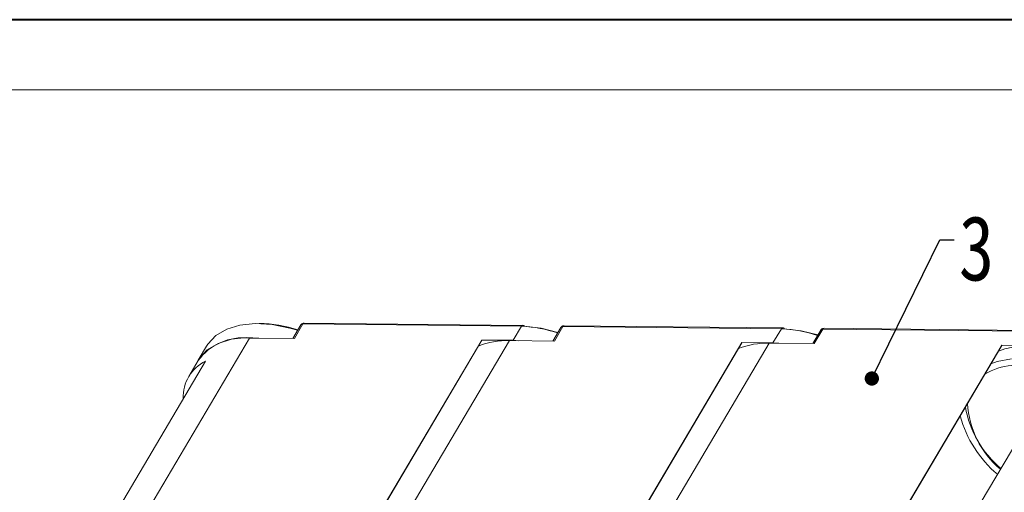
# Model space of a CAD drawing. Header units: millimetres. Extents: x 3045 to 3672, y -465 to -26.
# Tile 20 of 28: x 3317 to 3420, y -75 to -26. Entities that reach past the tile are written whole.
import ezdxf

# ---------------------------------------------------------------- set-up
doc = ezdxf.new("R2010")
doc.units = ezdxf.units.MM
doc.styles.get("Standard").update_dxf_attribs({"font": '仿宋_GB2312.ttf', "width": 0.8})
doc.dimstyles.new('副本 ISO-5', dxfattribs={"dimtxt": 3, "dimasz": 1.5, "dimexe": 1, "dimexo": 0.625, "dimgap": 0.5, "dimtad": 1, "dimtoh": 1, "dimdsep": 46, "dimtxsty": 'Standard', "dimcen": 2.5, "dimadec": 0, "dimazin": 0, "dimtfac": 1, "dimtmove": 0, "dimatfit": 3, "dimfxl": 0, "dimarcsym": 0})

msp = doc.modelspace()

# ---------------------------------------------------------------- linework, layer by layer
at = {"color": 7, "lineweight": 40}
msp.add_line((3666.788, -25.62), (3045.022, -25.62), dxfattribs=at)
at = {"color": 7, "lineweight": 13}
msp.add_line((3659.386, -33.022), (3082.032, -33.022), dxfattribs=at)
at = {"color": 7, "linetype": 'Continuous', "lineweight": 15}
for p, q in [((3346.462, -57.767), (3345.621, -59.191)), ((3345.791, -59.192), (3346.693, -57.666)), ((3346.693, -57.666), (3369.675, -57.894)), ((3369.798, -57.807), (3346.817, -57.578)), ((3369.673, -57.894), (3368.792, -59.386)), ((3369.747, -57.895), (3369.675, -57.894)), ((3373.141, -59.464), (3374.043, -57.938)), ((3374.043, -57.938), (3397.026, -58.166)), ((3397.148, -58.079), (3374.168, -57.85)), ((3373.812, -58.039), (3372.972, -59.463)), ((3397.024, -58.166), (3396.142, -59.658)), ((3397.098, -58.167), (3397.026, -58.166)), ((3401.163, -58.311), (3400.322, -59.735)), ((3400.492, -59.736), (3401.394, -58.21)), ((3401.394, -58.21), (3424.376, -58.438)), ((3424.499, -58.351), (3401.519, -58.122)), ((3328.703, -80.058), (3341.058, -59.145)), ((3336.552, -59.992), (3335.669, -61.485)), ((3341.058, -59.145), (3345.791, -59.192)), ((3365.512, -59.353), (3353.115, -80.336)), ((3353.142, -80.336), (3365.525, -59.376)), ((3356.053, -80.33), (3368.409, -59.417)), ((3368.792, -59.386), (3365.512, -59.353)), ((3365.525, -59.376), (3365.512, -59.353)), ((3368.409, -59.417), (3373.141, -59.464)), ((3368.792, -59.386), (3369.405, -59.427)), ((3392.863, -59.625), (3380.466, -80.608)), ((3380.492, -80.608), (3392.876, -59.648)), ((3383.404, -80.602), (3395.759, -59.689)), ((3396.142, -59.658), (3392.863, -59.625)), ((3392.876, -59.648), (3392.863, -59.625)), ((3395.759, -59.689), (3400.492, -59.736)), ((3396.142, -59.658), (3396.755, -59.699)), ((3420.213, -59.897), (3407.816, -80.88)), ((3407.843, -80.88), (3420.226, -59.92)), ((3423.493, -59.93), (3420.213, -59.897)), ((3420.226, -59.92), (3420.213, -59.897)), ((3336.428, -61.574), (3326.045, -79.147)), ((3335.656, -61.525), (3334.67, -63.194)), ((3426.916, -61.389), (3416.118, -79.666))]:
    msp.add_line(p, q, dxfattribs=at)
at = {"color": 7, "linetype": 'Continuous', "lineweight": 15, "flags": 128}
for points in [[(3346.131, -58.327), (3345.314, -58.09), (3343.442, -57.718), (3341.674, -57.611), (3340.066, -57.773), (3338.671, -58.198), (3337.533, -58.873), (3336.689, -59.776), (3336.552, -59.992)], [(3369.798, -57.807), (3369.805, -57.807), (3369.812, -57.808)], [(3373.511, -58.549), (3371.753, -58.111), (3369.981, -57.897)], [(3397.148, -58.079), (3397.155, -58.079), (3397.162, -58.08)], [(3400.862, -58.821), (3399.104, -58.382), (3397.332, -58.169)], [(3335.546, -61.71), (3335.784, -61.303), (3336.623, -60.389), (3337.76, -59.705), (3339.157, -59.272), (3340.769, -59.105), (3342.054, -59.155)], [(3422.043, -59.982), (3420.537, -60.272), (3419.878, -60.51)], [(3419.08, -61.861), (3419.74, -61.622), (3421.245, -61.333)]]:
    msp.add_lwpolyline(points, dxfattribs=at)
at = {"color": 7, "linetype": 'Continuous', "lineweight": 15}
for centre, radius, start, end in [((3341.873, -71.731), 14.12, 72.32472, 89.14881), ((3346.66, -57.905), 0.241, 82.23327, 145.31147), ((3346.831, -57.73), 0.152, 95.12048, 155.04518), ((3369.798, -57.921), 0.115, 90.41048, 127.72776), ((3368.804, -73.151), 15.285, 72.18159, 86.46311), ((3374.011, -58.177), 0.241, 82.23327, 145.31147), ((3374.182, -58.002), 0.152, 95.12048, 155.04518), ((3397.149, -58.193), 0.115, 90.41048, 127.72776), ((3396.155, -73.423), 15.285, 72.18159, 86.46311), ((3401.361, -58.449), 0.241, 82.23327, 145.31147), ((3401.532, -58.274), 0.152, 95.12048, 155.04518), ((3340.417, -65.013), 5.902, 83.76866, 143.77608), ((3368.106, -67.213), 7.802, 87.78051, 112.15782), ((3395.457, -67.485), 7.802, 87.78051, 112.15782), ((3338.277, -65.325), 4.182, 116.2325, 182.61732), ((3421.662, -68.095), 6.068, 93.77715, 122.16695), ((3426.262, -65.552), 9.651, 182.7844, 230.16108), ((3427.113, -64.525), 10.89, 189.99553, 230.09921), ((3427.844, -64.011), 12.462, 195.5352, 229.57131)]:
    msp.add_arc(centre, radius, start, end, dxfattribs=at)
for points, knots in [([(3346.817, -57.578), (3346.777, -57.581), (3346.693, -57.586), (3346.582, -57.637), (3346.499, -57.705), (3346.471, -57.765), (3346.46, -57.789)], [0, 0, 0, 0, 0.2566056, 0.5283676, 0.8107029, 1, 1, 1, 1]), ([(3369.675, -57.894), (3369.683, -57.883), (3369.702, -57.857), (3369.718, -57.841), (3369.728, -57.831)], [0, 0, 0, 0, 0.4174922, 1, 1, 1, 1]), ([(3369.856, -57.813), (3369.827, -57.809), (3369.788, -57.803), (3369.749, -57.819), (3369.734, -57.827), (3369.73, -57.83), (3369.728, -57.831)], [0, 0, 0, 0, 0.6342463, 0.8762807, 0.9571168, 1, 1, 1, 1]), ([(3369.747, -57.895), (3369.764, -57.872), (3369.791, -57.835), (3369.833, -57.813), (3369.867, -57.806), (3369.901, -57.813), (3369.942, -57.837), (3369.966, -57.874), (3369.981, -57.897)], [0, 0, 0, 0, 0.23949436, 0.36841069, 0.5000555, 0.63169213, 0.76058497, 1, 1, 1, 1]), ([(3369.872, -57.81), (3369.871, -57.81), (3369.871, -57.81), (3369.867, -57.811), (3369.864, -57.811), (3369.861, -57.811), (3369.854, -57.81), (3369.837, -57.808), (3369.824, -57.807), (3369.814, -57.807)], [0, 0, 0, 0, 0.1468027, 0.2079963, 0.2642727, 0.3194332, 0.377851, 0.5197947, 1, 1, 1, 1]), ([(3374.168, -57.85), (3374.127, -57.853), (3374.043, -57.858), (3373.932, -57.909), (3373.849, -57.977), (3373.822, -58.037), (3373.811, -58.061)], [0, 0, 0, 0, 0.2566056, 0.5283676, 0.8107029, 1, 1, 1, 1]), ([(3397.026, -58.166), (3397.034, -58.155), (3397.052, -58.129), (3397.069, -58.112), (3397.079, -58.103)], [0, 0, 0, 0, 0.4174922, 1, 1, 1, 1]), ([(3397.207, -58.085), (3397.178, -58.081), (3397.138, -58.075), (3397.099, -58.091), (3397.085, -58.099), (3397.08, -58.102), (3397.079, -58.103)], [0, 0, 0, 0, 0.6342463, 0.8762807, 0.9571168, 1, 1, 1, 1]), ([(3397.098, -58.167), (3397.115, -58.144), (3397.141, -58.107), (3397.184, -58.085), (3397.218, -58.078), (3397.252, -58.085), (3397.293, -58.109), (3397.316, -58.145), (3397.332, -58.169)], [0, 0, 0, 0, 0.23949436, 0.36841069, 0.5000555, 0.63169213, 0.76058497, 1, 1, 1, 1]), ([(3397.223, -58.082), (3397.222, -58.082), (3397.221, -58.082), (3397.218, -58.083), (3397.215, -58.083), (3397.211, -58.083), (3397.205, -58.082), (3397.188, -58.08), (3397.175, -58.079), (3397.165, -58.079)], [0, 0, 0, 0, 0.1468027, 0.2079963, 0.2642727, 0.3194332, 0.377851, 0.5197947, 1, 1, 1, 1]), ([(3401.519, -58.122), (3401.478, -58.125), (3401.394, -58.13), (3401.283, -58.181), (3401.2, -58.249), (3401.172, -58.309), (3401.161, -58.333)], [0, 0, 0, 0, 0.2566056, 0.5283676, 0.8107029, 1, 1, 1, 1])]:
    msp.add_open_spline(points, degree=3, knots=knots, dxfattribs=at)

# ---------------------------------------------------------------- texts
at = {"color": 5, "lineweight": 9, "insert": (3415.7, -46.259), "char_height": 6.825, "width": 4.26575, "attachment_point": 1}
msp.add_mtext('3', dxfattribs=at)

# ---------------------------------------------------------------- leaders
at = {"color": 5, "lineweight": 9, "annotation_type": 0, "has_hookline": 1, "hookline_direction": 0, "text_width": 2.361}
msp.add_leader([(3406.545, -63.407), (3413.7, -48.819), (3415.2, -48.819)], dimstyle='副本 ISO-5', override={"dimgap": 0.5, "dimtad": 0, "dimldrblk": 'Dot'}, dxfattribs=at)

doc.saveas('drawing.dxf')
